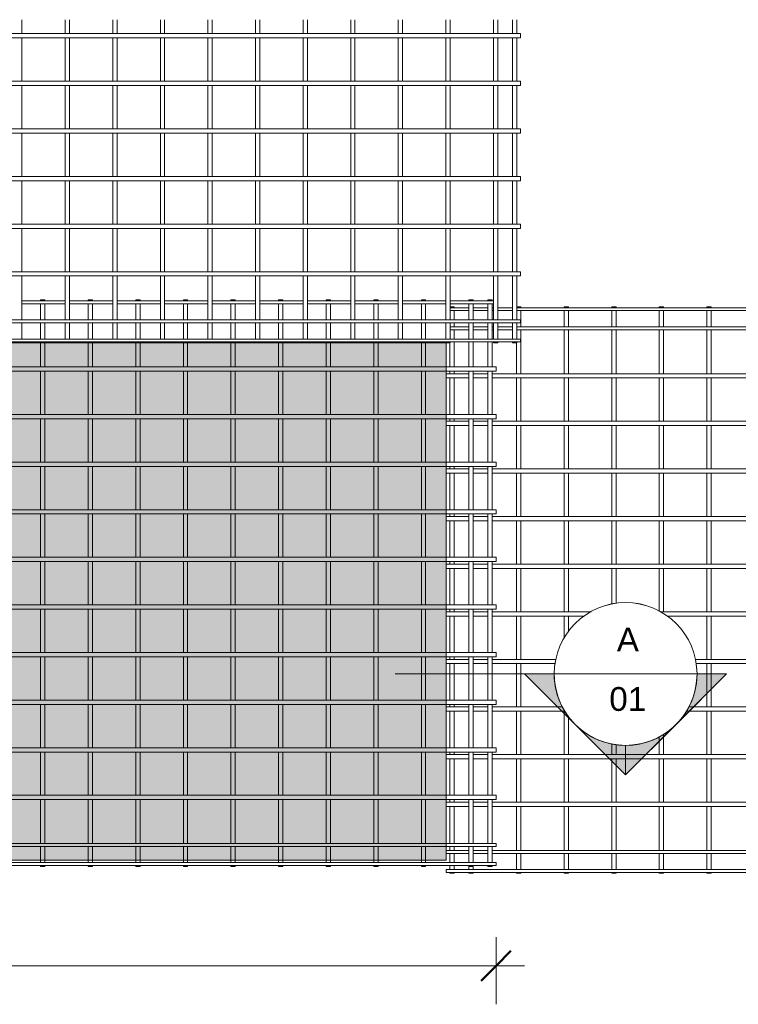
# Model space of a CAD drawing. Header units: millimetres. Extents: x -1162 to 8812, y -788 to 3349.
# Tile 3 of 4: x 3889 to 6909, y -788 to 3349. Entities that reach past the tile are written whole.
import ezdxf

# ---------------------------------------------------------------- set-up
doc = ezdxf.new("R2010")
doc.units = ezdxf.units.MM
for name, color, linetype, lineweight in [('A-ANNO-DIMS', 211, 'Continuous', 9), ('A-ANNO-DIMS-50', 211, 'Continuous', 9), ('A-DETL-GENF', 92, 'Continuous', 18), ('A-DETL-THIN', 151, 'Continuous', 18), ('A-GENM', 13, 'Continuous', 18), ('G-ANNO-SYMB', 111, 'Continuous', 9)]:
    doc.layers.add(name, color=color, linetype=linetype, lineweight=lineweight)
doc.styles.add('Arial', font='arial.ttf', dxfattribs={"height": 100})
doc.styles.add('TechnicBold', font='techb___.ttf', dxfattribs={"height": 100})
doc.dimstyles.new('Technic_-_DiagonalSlash', dxfattribs={"dimscale": 304.8, "dimtxt": 134.269535, "dimasz": 0.410105, "dimexe": 0.393701, "dimexo": 0.82021, "dimgap": 0.287073, "dimtad": 1, "dimdec": 0, "dimzin": 0, "dimdsep": 46, "dimtxsty": 'TechnicBold', "dimblk1": 'OBLIQUE', "dimblk2": 'OBLIQUE', "dimsah": 1, "dimcen": 0.09, "dimdle": 0.393701, "dimazin": 0, "dimtfac": 1, "dimtdec": 4, "dimtix": 1, "dimtmove": 0, "dimatfit": 3, "dimfxl": 1, "dimtvp": 1, "dimtfill": 1, "dimtolj": 1, "dimtzin": 0, "dimarcsym": 2})

# ---------------------------------------------------------------- blocks, each defined once
blk = doc.blocks.new('United Steel SE92 Double Mesh - United Steel SE92 Double Mesh-293096-Level 1')
at = {"layer": 'A-GENM'}
for p, q in [((-454, 0), (-454, -3.9)), ((-436, 0), (-454, 0)), ((-436, -3.9), (-436, 0)), ((-254, 0), (-254, -3.9)), ((-236, 0), (-254, 0)), ((-236, -3.9), (-236, 0)), ((-54, 0), (-54, -3.9)), ((-36, 0), (-54, 0)), ((-36, -3.9), (-36, 0)), ((146, 0), (146, -3.9)), ((164, 0), (146, 0)), ((164, -3.9), (164, 0)), ((346, 0), (346, -3.9)), ((364, 0), (346, 0)), ((364, -3.9), (364, 0)), ((546, 0), (546, -3.9)), ((564, 0), (546, 0)), ((564, -3.9), (564, 0)), ((746, 0), (746, -3.9)), ((764, 0), (746, 0)), ((764, -3.9), (764, 0)), ((946, 0), (946, -3.9)), ((964, 0), (946, 0)), ((964, -3.9), (964, 0)), ((1146, 0), (1146, -3.9)), ((1164, 0), (1146, 0)), ((1164, -3.9), (1164, 0)), ((-350.8, -3.9), (-532.8, -3.9)), ((-532.8, -16.1), (-350.8, -16.1)), ((-454, -16.1), (-454, -83.9)), ((-436, -83.9), (-436, -16.1)), ((-150.8, -3.9), (-332.8, -3.9)), ((-332.8, -16.1), (-150.8, -16.1)), ((-254, -16.1), (-254, -83.9)), ((-236, -83.9), (-236, -16.1)), ((49.2, -3.9), (-132.8, -3.9)), ((-132.8, -16.1), (49.2, -16.1)), ((-54, -16.1), (-54, -83.9)), ((-36, -83.9), (-36, -16.1)), ((249.2, -3.9), (67.2, -3.9)), ((67.2, -16.1), (249.2, -16.1)), ((146, -16.1), (146, -83.9)), ((164, -83.9), (164, -16.1)), ((449.2, -3.9), (267.2, -3.9)), ((267.2, -16.1), (449.2, -16.1)), ((346, -16.1), (346, -83.9)), ((364, -83.9), (364, -16.1)), ((649.2, -3.9), (467.2, -3.9)), ((467.2, -16.1), (649.2, -16.1)), ((546, -16.1), (546, -83.9)), ((564, -83.9), (564, -16.1)), ((849.2, -3.9), (667.2, -3.9)), ((667.2, -16.1), (849.2, -16.1)), ((746, -16.1), (746, -83.9)), ((764, -83.9), (764, -16.1)), ((1049.2, -3.9), (867.2, -3.9)), ((867.2, -16.1), (1049.2, -16.1)), ((946, -16.1), (946, -83.9)), ((964, -83.9), (964, -16.1)), ((1249.2, -3.9), (1067.2, -3.9)), ((1067.2, -16.1), (1249.2, -16.1)), ((1146, -16.1), (1146, -83.9)), ((1164, -83.9), (1164, -16.1)), ((1449.2, -3.9), (1267.2, -3.9)), ((1267.2, -16.1), (1449.2, -16.1)), ((1346, 0), (1346, -3.9)), ((1364, 0), (1346, 0)), ((1346, -16.1), (1346, -83.9)), ((1364, -3.9), (1364, 0)), ((1364, -83.9), (1364, -16.1)), ((1426, 0), (1426, -3.9)), ((1444, 0), (1426, 0)), ((1426, -16.1), (1426, -83.9)), ((1444, -3.9), (1444, 0)), ((1444, -83.9), (1444, -16.1)), ((-350.8, -83.9), (-532.8, -83.9)), ((-454, -96.2), (-454, -164)), ((-436, -164), (-436, -96.2)), ((-150.8, -83.9), (-332.8, -83.9)), ((-254, -96.2), (-254, -164)), ((-236, -164), (-236, -96.2)), ((48.7, -83.9), (-132.8, -83.9)), ((-54, -96.2), (-54, -164)), ((-36, -164), (-36, -96.2)), ((249.2, -83.9), (67.3, -83.9)), ((146, -96.2), (146, -164)), ((164, -164), (164, -96.2)), ((449.2, -83.9), (267.2, -83.9)), ((346, -96.2), (346, -164)), ((364, -164), (364, -96.2)), ((649.2, -83.9), (467.2, -83.9)), ((546, -96.2), (546, -164)), ((564, -164), (564, -96.2)), ((849, -83.9), (667.2, -83.9)), ((746, -96.2), (746, -164)), ((764, -164), (764, -96.2)), ((1049.2, -83.9), (867.7, -83.9)), ((946, -96.2), (946, -164)), ((964, -164), (964, -96.2)), ((1249.2, -83.9), (1067.2, -83.9)), ((1146, -96.2), (1146, -164)), ((1164, -164), (1164, -96.2)), ((1449.2, -83.9), (1267.2, -83.9)), ((1346, -96.2), (1346, -164)), ((1364, -164), (1364, -96.2)), ((1426, -96.2), (1426, -164)), ((1444, -164), (1444, -96.2)), ((-454, -176.2), (-454, -180.1)), ((-454, -180.1), (-454, -281)), ((-436, -180.1), (-436, -176.2)), ((-436, -281), (-436, -180.1)), ((-254, -176.2), (-254, -180.1)), ((-254, -180.1), (-254, -281)), ((-236, -180.1), (-236, -176.2)), ((-236, -281), (-236, -180.1)), ((-54, -176.2), (-54, -180.1)), ((-54, -180.1), (-54, -281)), ((-36, -180.1), (-36, -176.2)), ((-36, -281), (-36, -180.1)), ((146, -176.2), (146, -180.1)), ((146, -180.1), (146, -281)), ((164, -180.1), (164, -176.2)), ((164, -281), (164, -180.1)), ((346, -176.2), (346, -180.1)), ((346, -180.1), (346, -281)), ((364, -180.1), (364, -176.2)), ((364, -281), (364, -180.1)), ((546, -176.2), (546, -180.1)), ((546, -180.1), (546, -281)), ((564, -180.1), (564, -176.2)), ((564, -281), (564, -180.1)), ((746, -176.2), (746, -180.1)), ((746, -180.1), (746, -281)), ((764, -180.1), (764, -176.2)), ((764, -281), (764, -180.1)), ((946, -176.2), (946, -180.1)), ((946, -180.1), (946, -281)), ((964, -180.1), (964, -176.2)), ((964, -281), (964, -180.1)), ((1146, -176.2), (1146, -180.1)), ((1146, -180.1), (1146, -281)), ((1164, -180.1), (1164, -176.2)), ((1164, -281), (1164, -180.1)), ((1346, -176.2), (1346, -281)), ((1364, -281), (1364, -176.2)), ((1426, -176.2), (1426, -281)), ((1444, -281), (1444, -176.2)), ((1250, -281), (-4915.6, -281)), ((1460, -281), (1250, -281)), ((1460, -299), (1460, -281)), ((-4915.6, -299), (1250, -299)), ((-454, -299), (-454, -481)), ((-436, -481), (-436, -299)), ((-254, -299), (-254, -481)), ((-236, -481), (-236, -299)), ((-54, -299), (-54, -481)), ((-36, -481), (-36, -299)), ((146, -299), (146, -481)), ((164, -481), (164, -299)), ((346, -299), (346, -481)), ((364, -481), (364, -299)), ((546, -299), (546, -481)), ((564, -481), (564, -299)), ((746, -299), (746, -481)), ((764, -481), (764, -299)), ((946, -299), (946, -481)), ((964, -481), (964, -299)), ((1146, -299), (1146, -481)), ((1164, -481), (1164, -299)), ((1250, -299), (1460, -299)), ((1346, -299), (1346, -481)), ((1364, -481), (1364, -299)), ((1426, -299), (1426, -481)), ((1444, -481), (1444, -299)), ((1250, -481), (-4915.6, -481)), ((1460, -481), (1250, -481)), ((1460, -499), (1460, -481)), ((-4915.6, -499), (1250, -499)), ((-454, -499), (-454, -681)), ((-436, -681), (-436, -499)), ((-254, -499), (-254, -681)), ((-236, -681), (-236, -499)), ((-54, -499), (-54, -681)), ((-36, -681), (-36, -499)), ((146, -499), (146, -681)), ((164, -681), (164, -499)), ((346, -499), (346, -681)), ((364, -681), (364, -499)), ((546, -499), (546, -681)), ((564, -681), (564, -499)), ((746, -499), (746, -681)), ((764, -681), (764, -499)), ((946, -499), (946, -681)), ((964, -681), (964, -499)), ((1146, -499), (1146, -681)), ((1164, -681), (1164, -499)), ((1250, -499), (1460, -499)), ((1346, -499), (1346, -681)), ((1364, -681), (1364, -499)), ((1426, -499), (1426, -681)), ((1444, -681), (1444, -499)), ((1250, -681), (-4915.6, -681)), ((-4915.6, -699), (1250, -699)), ((-454, -699), (-454, -881)), ((-436, -881), (-436, -699)), ((-254, -699), (-254, -881)), ((-236, -881), (-236, -699)), ((-54, -699), (-54, -881)), ((-36, -881), (-36, -699)), ((146, -699), (146, -881)), ((164, -881), (164, -699)), ((346, -699), (346, -881)), ((364, -881), (364, -699)), ((546, -699), (546, -881)), ((564, -881), (564, -699)), ((746, -699), (746, -881)), ((764, -881), (764, -699)), ((946, -699), (946, -881)), ((964, -881), (964, -699)), ((1146, -699), (1146, -881)), ((1164, -881), (1164, -699)), ((1460, -681), (1250, -681)), ((1250, -699), (1460, -699)), ((1346, -699), (1346, -881)), ((1364, -881), (1364, -699)), ((1426, -699), (1426, -881)), ((1444, -881), (1444, -699)), ((1460, -699), (1460, -681)), ((1250, -881), (-4915.6, -881)), ((-4915.6, -899), (1250, -899)), ((-454, -899), (-454, -1081)), ((-436, -1081), (-436, -899)), ((-254, -899), (-254, -1081)), ((-236, -1081), (-236, -899)), ((-54, -899), (-54, -1081)), ((-36, -1081), (-36, -899)), ((146, -899), (146, -1081)), ((164, -1081), (164, -899)), ((346, -899), (346, -1081)), ((364, -1081), (364, -899)), ((546, -899), (546, -1081)), ((564, -1081), (564, -899)), ((746, -899), (746, -1081)), ((764, -1081), (764, -899)), ((946, -899), (946, -1081)), ((964, -1081), (964, -899)), ((1146, -899), (1146, -1081)), ((1164, -1081), (1164, -899)), ((1460, -881), (1250, -881)), ((1250, -899), (1460, -899)), ((1346, -899), (1346, -1081)), ((1364, -1081), (1364, -899)), ((1426, -899), (1426, -1081)), ((1444, -1081), (1444, -899)), ((1460, -899), (1460, -881)), ((1250, -1081), (-4915.6, -1081)), ((-4915.6, -1099), (1250, -1099)), ((-454, -1099), (-454, -1281)), ((-436, -1281), (-436, -1099)), ((-254, -1099), (-254, -1281)), ((-236, -1281), (-236, -1099)), ((-54, -1099), (-54, -1281)), ((-36, -1281), (-36, -1099)), ((146, -1099), (146, -1281)), ((164, -1281), (164, -1099)), ((346, -1099), (346, -1281)), ((364, -1281), (364, -1099)), ((546, -1099), (546, -1281)), ((564, -1281), (564, -1099)), ((746, -1099), (746, -1281)), ((764, -1281), (764, -1099)), ((946, -1099), (946, -1281)), ((964, -1281), (964, -1099)), ((1146, -1099), (1146, -1281)), ((1164, -1281), (1164, -1099)), ((1460, -1081), (1250, -1081)), ((1250, -1099), (1460, -1099)), ((1346, -1099), (1346, -1281)), ((1364, -1281), (1364, -1099)), ((1426, -1099), (1426, -1281)), ((1444, -1281), (1444, -1099)), ((1460, -1099), (1460, -1081)), ((1250, -1281), (-4915.6, -1281)), ((1460, -1281), (1250, -1281)), ((1460, -1299), (1460, -1281)), ((-4915.6, -1299), (1250, -1299)), ((-454, -1299), (-454, -1481)), ((-436, -1481), (-436, -1299)), ((-254, -1299), (-254, -1481)), ((-236, -1481), (-236, -1299)), ((-54, -1299), (-54, -1481)), ((-36, -1481), (-36, -1299)), ((146, -1299), (146, -1481)), ((164, -1481), (164, -1299)), ((346, -1299), (346, -1481)), ((364, -1481), (364, -1299)), ((546, -1299), (546, -1481)), ((564, -1481), (564, -1299)), ((746, -1299), (746, -1481)), ((764, -1481), (764, -1299)), ((946, -1299), (946, -1481)), ((964, -1481), (964, -1299)), ((1146, -1299), (1146, -1481)), ((1164, -1481), (1164, -1299)), ((1250, -1299), (1460, -1299)), ((1346, -1299), (1346, -1481)), ((1364, -1481), (1364, -1299)), ((1426, -1299), (1426, -1481)), ((1444, -1481), (1444, -1299)), ((1250, -1481), (-4915.6, -1481)), ((1460, -1481), (1250, -1481)), ((1460, -1499), (1460, -1481)), ((-4915.6, -1499), (1250, -1499)), ((-454, -1499), (-454, -1681)), ((-436, -1681), (-436, -1499)), ((-254, -1499), (-254, -1681)), ((-236, -1681), (-236, -1499)), ((-54, -1499), (-54, -1681)), ((-36, -1681), (-36, -1499)), ((146, -1499), (146, -1681)), ((164, -1681), (164, -1499)), ((346, -1499), (346, -1681)), ((364, -1681), (364, -1499)), ((546, -1499), (546, -1681)), ((564, -1681), (564, -1499)), ((746, -1499), (746, -1681)), ((764, -1681), (764, -1499)), ((946, -1499), (946, -1681)), ((964, -1681), (964, -1499)), ((1146, -1499), (1146, -1681)), ((1164, -1681), (1164, -1499)), ((1250, -1499), (1460, -1499)), ((1346, -1499), (1346, -1681)), ((1364, -1681), (1364, -1499)), ((1426, -1499), (1426, -1681)), ((1444, -1681), (1444, -1499)), ((1250, -1681), (-4915.6, -1681)), ((1460, -1681), (1250, -1681)), ((1460, -1699), (1460, -1681)), ((-4915.6, -1699), (1250, -1699)), ((-454, -1699), (-454, -1881)), ((-436, -1881), (-436, -1699)), ((-254, -1699), (-254, -1881)), ((-236, -1881), (-236, -1699)), ((-54, -1699), (-54, -1881)), ((-36, -1881), (-36, -1699)), ((146, -1699), (146, -1881)), ((164, -1881), (164, -1699)), ((346, -1699), (346, -1881)), ((364, -1881), (364, -1699)), ((546, -1699), (546, -1881)), ((564, -1881), (564, -1699)), ((746, -1699), (746, -1881)), ((764, -1881), (764, -1699)), ((946, -1699), (946, -1881)), ((964, -1881), (964, -1699)), ((1146, -1699), (1146, -1881)), ((1164, -1881), (1164, -1699)), ((1250, -1699), (1460, -1699)), ((1346, -1699), (1346, -1881)), ((1364, -1881), (1364, -1699)), ((1426, -1699), (1426, -1881)), ((1444, -1881), (1444, -1699)), ((1250, -1881), (-4915.6, -1881)), ((-4915.6, -1899), (1250, -1899)), ((-454, -1899), (-454, -2081)), ((-436, -2081), (-436, -1899)), ((-254, -1899), (-254, -2081)), ((-236, -2081), (-236, -1899)), ((-54, -1899), (-54, -2081)), ((-36, -2081), (-36, -1899)), ((146, -1899), (146, -2081)), ((164, -2081), (164, -1899)), ((346, -1899), (346, -2081)), ((364, -2081), (364, -1899)), ((546, -1899), (546, -2081)), ((564, -2081), (564, -1899)), ((746, -1899), (746, -2081)), ((764, -2081), (764, -1899)), ((946, -1899), (946, -2081)), ((964, -2081), (964, -1899)), ((1146, -1899), (1146, -2081)), ((1164, -2081), (1164, -1899)), ((1460, -1881), (1250, -1881)), ((1250, -1899), (1460, -1899)), ((1346, -1899), (1346, -2081)), ((1364, -2081), (1364, -1899)), ((1426, -1899), (1426, -2081)), ((1444, -2081), (1444, -1899)), ((1460, -1899), (1460, -1881)), ((1250, -2081), (-4915.6, -2081)), ((-4915.6, -2099), (1250, -2099)), ((-454, -2099), (-454, -2283.9)), ((-436, -2283.9), (-436, -2099)), ((-254, -2099), (-254, -2283.9)), ((-236, -2283.9), (-236, -2099)), ((-54, -2099), (-54, -2283.9)), ((-36, -2283.9), (-36, -2099)), ((146, -2099), (146, -2283.9)), ((164, -2283.9), (164, -2099)), ((346, -2099), (346, -2283.9)), ((364, -2283.9), (364, -2099)), ((546, -2099), (546, -2283.9)), ((564, -2283.9), (564, -2099)), ((746, -2099), (746, -2283.9)), ((764, -2283.9), (764, -2099)), ((946, -2099), (946, -2283.9)), ((964, -2283.9), (964, -2099)), ((1146, -2099), (1146, -2283.9)), ((1164, -2283.9), (1164, -2099)), ((1460, -2081), (1250, -2081)), ((1250, -2099), (1460, -2099)), ((1346, -2099), (1346, -2283.9)), ((1364, -2283.9), (1364, -2099)), ((1426, -2099), (1426, -2283.9)), ((1444, -2283.9), (1444, -2099)), ((1460, -2099), (1460, -2081)), ((1250, -2283.9), (-4915.6, -2283.9)), ((-4915.6, -2296.1), (1250, -2296.1)), ((-454, -2296.1), (-454, -2353.7)), ((-436, -2353.7), (-436, -2296.1)), ((-254, -2296.1), (-254, -2353.7)), ((-236, -2353.7), (-236, -2296.1)), ((-54, -2296.1), (-54, -2353.7)), ((-36, -2353.7), (-36, -2296.1)), ((146, -2296.1), (146, -2353.7)), ((164, -2353.7), (164, -2296.1)), ((346, -2296.1), (346, -2353.7)), ((364, -2353.7), (364, -2296.1)), ((546, -2296.1), (546, -2353.7)), ((564, -2353.7), (564, -2296.1)), ((746, -2296.1), (746, -2353.7)), ((764, -2353.7), (764, -2296.1)), ((946, -2296.1), (946, -2353.7)), ((964, -2353.7), (964, -2296.1)), ((1146, -2296.1), (1146, -2353.7)), ((1164, -2353.7), (1164, -2296.1)), ((1460, -2283.9), (1250, -2283.9)), ((1250, -2296.1), (1460, -2296.1)), ((1346, -2296.1), (1346, -2363.9)), ((1364, -2363.9), (1364, -2296.1)), ((1426, -2296.1), (1426, -2363.9)), ((1444, -2363.9), (1444, -2296.1)), ((1460, -2296.1), (1460, -2283.9)), ((-454, -2353.7), (-454, -2363.9)), ((-436, -2363.9), (-436, -2353.7)), ((-254, -2353.7), (-254, -2363.9)), ((-236, -2363.9), (-236, -2353.7)), ((-54, -2353.7), (-54, -2363.9)), ((-36, -2363.9), (-36, -2353.7)), ((146, -2353.7), (146, -2363.9)), ((164, -2363.9), (164, -2353.7)), ((346, -2353.7), (346, -2363.9)), ((364, -2363.9), (364, -2353.7)), ((546, -2353.7), (546, -2363.9)), ((564, -2363.9), (564, -2353.7)), ((746, -2353.7), (746, -2363.9)), ((764, -2363.9), (764, -2353.7)), ((946, -2353.7), (946, -2363.9)), ((964, -2363.9), (964, -2353.7)), ((1146, -2353.7), (1146, -2363.9)), ((1164, -2363.9), (1164, -2353.7)), ((1460, -2363.9), (-4950, -2363.9)), ((-4950, -2376.1), (1460, -2376.1)), ((-454, -2376.1), (-454, -2380)), ((-454, -2380), (-436, -2380)), ((-436, -2380), (-436, -2376.1)), ((-254, -2376.1), (-254, -2380)), ((-254, -2380), (-236, -2380)), ((-236, -2380), (-236, -2376.1)), ((-54, -2376.1), (-54, -2380)), ((-54, -2380), (-36, -2380)), ((-36, -2380), (-36, -2376.1)), ((146, -2376.1), (146, -2380)), ((146, -2380), (164, -2380)), ((164, -2380), (164, -2376.1)), ((346, -2376.1), (346, -2380)), ((346, -2380), (364, -2380)), ((364, -2380), (364, -2376.1)), ((546, -2376.1), (546, -2380)), ((546, -2380), (564, -2380)), ((564, -2380), (564, -2376.1)), ((746, -2376.1), (746, -2380)), ((746, -2380), (764, -2380)), ((764, -2380), (764, -2376.1)), ((946, -2376.1), (946, -2380)), ((946, -2380), (964, -2380)), ((964, -2380), (964, -2376.1)), ((1146, -2376.1), (1146, -2380)), ((1146, -2380), (1164, -2380)), ((1164, -2380), (1164, -2376.1)), ((1346, -2376.1), (1346, -2380)), ((1346, -2380), (1364, -2380)), ((1364, -2380), (1364, -2376.1)), ((1426, -2376.1), (1426, -2380)), ((1426, -2380), (1444, -2380)), ((1444, -2380), (1444, -2376.1)), ((1460, -2376.1), (1460, -2363.9))]:
    blk.add_line(p, q, dxfattribs=at)
blk = doc.blocks.new('United Steel SE92 Double Mesh - United Steel SE92 Double Mesh-V1-Level 1')
at = {"layer": 'A-GENM'}
for p, q in [((-636, -1081), (-636, -1022.4)), ((-454, -1022.4), (-454, -1081)), ((-436, -1081), (-436, -1022.4)), ((-254, -1022.4), (-254, -1081)), ((-236, -1081), (-236, -1022.4)), ((-54, -1022.4), (-54, -1081)), ((-36, -1081), (-36, -1022.4)), ((146, -1022.4), (146, -1081)), ((164, -1081), (164, -1022.4)), ((346, -1022.4), (346, -1081)), ((364, -1081), (364, -1022.4)), ((546, -1022.4), (546, -1081)), ((564, -1081), (564, -1022.4)), ((746, -1022.4), (746, -1081)), ((764, -1081), (764, -1022.4)), ((946, -1022.4), (946, -1081)), ((964, -1081), (964, -1022.4)), ((1146, -1022.4), (1146, -1081)), ((1164, -1081), (1164, -1022.4)), ((1346, -1022.4), (1346, -1081)), ((1364, -1081), (1364, -1022.4)), ((1426, -1022.4), (1426, -1081)), ((1444, -1081), (1444, -1022.4)), ((1460, -1081), (-4950, -1081)), ((-4950, -1099), (1460, -1099)), ((-636, -1281), (-636, -1099)), ((-454, -1099), (-454, -1281)), ((-436, -1281), (-436, -1099)), ((-254, -1099), (-254, -1281)), ((-236, -1281), (-236, -1099)), ((-54, -1099), (-54, -1281)), ((-36, -1281), (-36, -1099)), ((146, -1099), (146, -1281)), ((164, -1281), (164, -1099)), ((346, -1099), (346, -1281)), ((364, -1281), (364, -1099)), ((546, -1099), (546, -1281)), ((564, -1281), (564, -1099)), ((746, -1099), (746, -1281)), ((764, -1281), (764, -1099)), ((946, -1099), (946, -1281)), ((964, -1281), (964, -1099)), ((1146, -1099), (1146, -1281)), ((1164, -1281), (1164, -1099)), ((1346, -1099), (1346, -1281)), ((1364, -1281), (1364, -1099)), ((1426, -1099), (1426, -1281)), ((1444, -1281), (1444, -1099)), ((1460, -1099), (1460, -1081)), ((1460, -1281), (-1919.5, -1281)), ((1460, -1299), (1460, -1281)), ((-1867.8, -1299), (1460, -1299)), ((-636, -1481), (-636, -1299)), ((-454, -1299), (-454, -1481)), ((-436, -1481), (-436, -1299)), ((-254, -1299), (-254, -1481)), ((-236, -1481), (-236, -1299)), ((-54, -1299), (-54, -1481)), ((-36, -1481), (-36, -1299)), ((146, -1299), (146, -1481)), ((164, -1481), (164, -1299)), ((346, -1299), (346, -1481)), ((364, -1481), (364, -1299)), ((546, -1299), (546, -1481)), ((564, -1481), (564, -1299)), ((746, -1299), (746, -1481)), ((764, -1481), (764, -1299)), ((946, -1299), (946, -1481)), ((964, -1481), (964, -1299)), ((1146, -1299), (1146, -1481)), ((1164, -1481), (1164, -1299)), ((1346, -1299), (1346, -1481)), ((1364, -1481), (1364, -1299)), ((1426, -1299), (1426, -1481)), ((1444, -1481), (1444, -1299)), ((1460, -1481), (-1707.9, -1481)), ((1460, -1499), (1460, -1481)), ((-1702.5, -1499), (1460, -1499)), ((-636, -1681), (-636, -1499)), ((-454, -1499), (-454, -1681)), ((-436, -1681), (-436, -1499)), ((-254, -1499), (-254, -1681)), ((-236, -1681), (-236, -1499)), ((-54, -1499), (-54, -1681)), ((-36, -1681), (-36, -1499)), ((146, -1499), (146, -1681)), ((164, -1681), (164, -1499)), ((346, -1499), (346, -1681)), ((364, -1681), (364, -1499)), ((546, -1499), (546, -1681)), ((564, -1681), (564, -1499)), ((746, -1499), (746, -1681)), ((764, -1681), (764, -1499)), ((946, -1499), (946, -1681)), ((964, -1681), (964, -1499)), ((1146, -1499), (1146, -1681)), ((1164, -1681), (1164, -1499)), ((1346, -1499), (1346, -1681)), ((1364, -1681), (1364, -1499)), ((1426, -1499), (1426, -1681)), ((1444, -1681), (1444, -1499)), ((1460, -1681), (-1714.1, -1681)), ((1460, -1699), (1460, -1681)), ((-1722.7, -1699), (1460, -1699)), ((-636, -1881), (-636, -1699)), ((-454, -1699), (-454, -1881)), ((-436, -1881), (-436, -1699)), ((-254, -1699), (-254, -1881)), ((-236, -1881), (-236, -1699)), ((-54, -1699), (-54, -1881)), ((-36, -1881), (-36, -1699)), ((146, -1699), (146, -1881)), ((164, -1881), (164, -1699)), ((346, -1699), (346, -1881)), ((364, -1881), (364, -1699)), ((546, -1699), (546, -1881)), ((564, -1881), (564, -1699)), ((746, -1699), (746, -1881)), ((764, -1881), (764, -1699)), ((946, -1699), (946, -1881)), ((964, -1881), (964, -1699)), ((1146, -1699), (1146, -1881)), ((1164, -1881), (1164, -1699)), ((1346, -1699), (1346, -1881)), ((1364, -1881), (1364, -1699)), ((1426, -1699), (1426, -1881)), ((1444, -1881), (1444, -1699)), ((1460, -1881), (-4950, -1881)), ((-4950, -1899), (1460, -1899)), ((-636, -2081), (-636, -1899)), ((-454, -1899), (-454, -2081)), ((-436, -2081), (-436, -1899)), ((-254, -1899), (-254, -2081)), ((-236, -2081), (-236, -1899)), ((-54, -1899), (-54, -2081)), ((-36, -2081), (-36, -1899)), ((146, -1899), (146, -2081)), ((164, -2081), (164, -1899)), ((346, -1899), (346, -2081)), ((364, -2081), (364, -1899)), ((546, -1899), (546, -2081)), ((564, -2081), (564, -1899)), ((746, -1899), (746, -2081)), ((764, -2081), (764, -1899)), ((946, -1899), (946, -2081)), ((964, -2081), (964, -1899)), ((1146, -1899), (1146, -2081)), ((1164, -2081), (1164, -1899)), ((1346, -1899), (1346, -2081)), ((1364, -2081), (1364, -1899)), ((1426, -1899), (1426, -2081)), ((1444, -2081), (1444, -1899)), ((1460, -1899), (1460, -1881)), ((1460, -2081), (-4950, -2081)), ((-4950, -2099), (1460, -2099)), ((-636, -2283.9), (-636, -2099)), ((-454, -2099), (-454, -2283.9)), ((-436, -2283.9), (-436, -2099)), ((-254, -2099), (-254, -2283.9)), ((-236, -2283.9), (-236, -2099)), ((-54, -2099), (-54, -2283.9)), ((-36, -2283.9), (-36, -2099)), ((146, -2099), (146, -2283.9)), ((164, -2283.9), (164, -2099)), ((346, -2099), (346, -2283.9)), ((364, -2283.9), (364, -2099)), ((546, -2099), (546, -2283.9)), ((564, -2283.9), (564, -2099)), ((746, -2099), (746, -2283.9)), ((764, -2283.9), (764, -2099)), ((946, -2099), (946, -2283.9)), ((964, -2283.9), (964, -2099)), ((1146, -2099), (1146, -2283.9)), ((1164, -2283.9), (1164, -2099)), ((1346, -2099), (1346, -2283.9)), ((1364, -2283.9), (1364, -2099)), ((1426, -2099), (1426, -2283.9)), ((1444, -2283.9), (1444, -2099)), ((1460, -2099), (1460, -2081)), ((1460, -2283.9), (-4950, -2283.9)), ((-4950, -2296.1), (1460, -2296.1)), ((-636, -2363.9), (-636, -2296.1)), ((-454, -2296.1), (-454, -2363.9)), ((-436, -2363.9), (-436, -2296.1)), ((-254, -2296.1), (-254, -2363.9)), ((-236, -2363.9), (-236, -2296.1)), ((-54, -2296.1), (-54, -2363.9)), ((-36, -2363.9), (-36, -2296.1)), ((146, -2296.1), (146, -2363.9)), ((164, -2363.9), (164, -2296.1)), ((346, -2296.1), (346, -2363.9)), ((364, -2363.9), (364, -2296.1)), ((546, -2296.1), (546, -2363.9)), ((564, -2363.9), (564, -2296.1)), ((746, -2296.1), (746, -2363.9)), ((764, -2363.9), (764, -2296.1)), ((946, -2296.1), (946, -2363.9)), ((964, -2363.9), (964, -2296.1)), ((1146, -2296.1), (1146, -2363.9)), ((1164, -2363.9), (1164, -2296.1)), ((1346, -2296.1), (1346, -2363.9)), ((1364, -2363.9), (1364, -2296.1)), ((1426, -2296.1), (1426, -2363.9)), ((1444, -2363.9), (1444, -2296.1)), ((1460, -2296.1), (1460, -2283.9)), ((1460, -2363.9), (-4950, -2363.9)), ((-4950, -2376.1), (1460, -2376.1)), ((-654, -2380), (-636, -2380)), ((-636, -2380), (-636, -2376.1)), ((-454, -2376.1), (-454, -2380)), ((-454, -2380), (-436, -2380)), ((-436, -2380), (-436, -2376.1)), ((-254, -2376.1), (-254, -2380)), ((-254, -2380), (-236, -2380)), ((-236, -2380), (-236, -2376.1)), ((-54, -2376.1), (-54, -2380)), ((-54, -2380), (-36, -2380)), ((-36, -2380), (-36, -2376.1)), ((146, -2376.1), (146, -2380)), ((146, -2380), (164, -2380)), ((164, -2380), (164, -2376.1)), ((346, -2376.1), (346, -2380)), ((346, -2380), (364, -2380)), ((364, -2380), (364, -2376.1)), ((546, -2376.1), (546, -2380)), ((546, -2380), (564, -2380)), ((564, -2380), (564, -2376.1)), ((746, -2376.1), (746, -2380)), ((746, -2380), (764, -2380)), ((764, -2380), (764, -2376.1)), ((946, -2376.1), (946, -2380)), ((946, -2380), (964, -2380)), ((964, -2380), (964, -2376.1)), ((1146, -2376.1), (1146, -2380)), ((1146, -2380), (1146.3, -2380)), ((1147.2, -2380), (1164, -2380)), ((1164, -2380), (1164, -2376.1)), ((1346, -2376.1), (1346, -2380)), ((1346, -2380), (1364, -2380)), ((1364, -2380), (1364, -2376.1)), ((1426, -2376.1), (1426, -2380)), ((1426, -2380), (1444, -2380)), ((1444, -2380), (1444, -2376.1)), ((1460, -2376.1), (1460, -2363.9))]:
    blk.add_line(p, q, dxfattribs=at)
blk = doc.blocks.new('United Steel SE92 Double Mesh - United Steel SE92 Double Mesh-V2-Level 1')
at = {"layer": 'A-GENM'}
for p, q in [((-4916, 0), (-4932.8, 0)), ((-4916, -3.9), (-4916, 0)), ((-4636, 0), (-4652.8, 0)), ((-4636, -3.9), (-4636, 0)), ((-4454, 0), (-4454, -3.9)), ((-4436, 0), (-4454, 0)), ((-4436, -3.9), (-4436, 0)), ((-4254, 0), (-4254, -3.9)), ((-4236, 0), (-4254, 0)), ((-4236, -3.9), (-4236, 0)), ((-4054, 0), (-4054, -3.9)), ((-4036, 0), (-4054, 0)), ((-4036, -3.9), (-4036, 0)), ((-3854, 0), (-3854, -3.9)), ((-3836, 0), (-3854, 0)), ((-3836, -3.9), (-3836, 0)), ((-3654, 0), (-3654, -3.9)), ((-3636, 0), (-3654, 0)), ((-3636, -3.9), (-3636, 0)), ((-3454, 0), (-3454, -3.9)), ((-3436, 0), (-3454, 0)), ((-3436, -3.9), (-3436, 0)), ((-4854, -3.9), (-4932.8, -3.9)), ((-4932.8, -16.1), (-4854, -16.1)), ((-4916, -55.2), (-4916, -16.1)), ((-4774, -3.9), (-4836, -3.9)), ((-4836, -16.1), (-4774, -16.1)), ((-4750.8, -3.9), (-4756, -3.9)), ((-4756, -16.1), (-4750.8, -16.1)), ((-4670.8, -3.9), (-4732.8, -3.9)), ((-4732.8, -16.1), (-4670.8, -16.1)), ((-3284.9, -3.9), (-4652.8, -3.9)), ((-4652.8, -16.1), (-3284.9, -16.1)), ((-4636, -83.9), (-4636, -16.1)), ((-4454, -16.1), (-4454, -83.9)), ((-4436, -83.9), (-4436, -16.1)), ((-4254, -16.1), (-4254, -83.9)), ((-4236, -83.9), (-4236, -16.1)), ((-4054, -16.1), (-4054, -83.9)), ((-4036, -83.9), (-4036, -16.1)), ((-3854, -16.1), (-3854, -83.9)), ((-3836, -83.9), (-3836, -16.1)), ((-3654, -16.1), (-3654, -83.9)), ((-3636, -83.9), (-3636, -16.1)), ((-3454, -16.1), (-3454, -83.9)), ((-3436, -83.9), (-3436, -16.1)), ((-4916, -83.9), (-4916, -67.4)), ((-4854, -83.9), (-4932.8, -83.9)), ((-4932.8, -96.1), (-4854, -96.1)), ((-4916, -135.2), (-4916, -96.1)), ((-4774, -83.9), (-4836, -83.9)), ((-4836, -96.1), (-4774, -96.1)), ((-4750.8, -83.9), (-4756, -83.9)), ((-4756, -96.1), (-4750.8, -96.1)), ((-4670.8, -83.9), (-4732.8, -83.9)), ((-4732.8, -96.1), (-4670.8, -96.1)), ((-3284.9, -83.9), (-4652.8, -83.9)), ((-4652.8, -96.1), (-3284.9, -96.1)), ((-4636, -281), (-4636, -96.1)), ((-4454, -96.1), (-4454, -281)), ((-4436, -281), (-4436, -96.1)), ((-4254, -96.1), (-4254, -281)), ((-4236, -281), (-4236, -96.1)), ((-4054, -96.1), (-4054, -281)), ((-4036, -281), (-4036, -96.1)), ((-3854, -96.1), (-3854, -281.1)), ((-3836, -281.1), (-3836, -96.1)), ((-3654, -96.1), (-3654, -281.1)), ((-3636, -281.1), (-3636, -96.1)), ((-3454, -96.1), (-3454, -281.1)), ((-3436, -281.1), (-3436, -96.1)), ((-4934, -151.3), (-4934, -252.3)), ((-4916, -252.3), (-4916, -147.4)), ((-4654, -151.3), (-4654, -281)), ((-4854, -281), (-4950, -281)), ((-4950, -281), (-4950, -299)), ((-4934, -270.3), (-4934, -281)), ((-4916, -281), (-4916, -270.3)), ((-4774, -281), (-4836, -281)), ((-3284.9, -281), (-4756, -281)), ((-4950, -299), (-4854, -299)), ((-4934, -299), (-4934, -452.3)), ((-4916, -452.3), (-4916, -299)), ((-4836, -299), (-4774, -299)), ((-4756, -299), (-3284.9, -299)), ((-4654, -299), (-4654, -481)), ((-4636, -481), (-4636, -299)), ((-4454, -299), (-4454, -481)), ((-4436, -481), (-4436, -299)), ((-4254, -299), (-4254, -481)), ((-4236, -481), (-4236, -299)), ((-4054, -299), (-4054, -481)), ((-4036, -481), (-4036, -299)), ((-3854, -298.9), (-3854, -481.1)), ((-3836, -481.1), (-3836, -298.9)), ((-3654, -298.9), (-3654, -481.1)), ((-3636, -481.1), (-3636, -298.9)), ((-3454, -298.9), (-3454, -481.1)), ((-3436, -481.1), (-3436, -298.9)), ((-4853.9, -481), (-4950, -481)), ((-4950, -481), (-4950, -499)), ((-4934, -470.3), (-4934, -481)), ((-4916, -481), (-4916, -470.3)), ((-4773.9, -481), (-4836, -481)), ((-3284.9, -481), (-4756, -481)), ((-4950, -499), (-4853.9, -499)), ((-4934, -499), (-4934, -652.3)), ((-4916, -652.3), (-4916, -499)), ((-4836, -499), (-4773.9, -499)), ((-4756, -499), (-3284.9, -499)), ((-4654, -499), (-4654, -681)), ((-4636, -681), (-4636, -499)), ((-4454, -499), (-4454, -681)), ((-4436, -681), (-4436, -499)), ((-4254, -499), (-4254, -681)), ((-4236, -681), (-4236, -499)), ((-4054, -499), (-4054, -681)), ((-4036, -681), (-4036, -499)), ((-3854, -498.9), (-3854, -681.1)), ((-3836, -681.1), (-3836, -498.9)), ((-3654, -498.9), (-3654, -681.1)), ((-3636, -681.1), (-3636, -498.9)), ((-3454, -498.9), (-3454, -681.1)), ((-3436, -681.1), (-3436, -498.9)), ((-4853.9, -681), (-4950, -681)), ((-4950, -681), (-4950, -699)), ((-4950, -699), (-4853.9, -699)), ((-4934, -670.3), (-4934, -681)), ((-4934, -699), (-4934, -852.3)), ((-4916, -681), (-4916, -670.3)), ((-4916, -852.3), (-4916, -699)), ((-4773.9, -681), (-4836, -681)), ((-4836, -699), (-4773.9, -699)), ((-3284.9, -681), (-4756, -681)), ((-4756, -699), (-3284.9, -699)), ((-4654, -699), (-4654, -881)), ((-4636, -881), (-4636, -699)), ((-4454, -699), (-4454, -881)), ((-4436, -881), (-4436, -699)), ((-4254, -699), (-4254, -881)), ((-4236, -881), (-4236, -699)), ((-4054, -699), (-4054, -881)), ((-4036, -881), (-4036, -699)), ((-3854, -698.9), (-3854, -881.1)), ((-3836, -881.1), (-3836, -698.9)), ((-3654, -698.9), (-3654, -881.1)), ((-3636, -881.1), (-3636, -698.9)), ((-3454, -698.9), (-3454, -881.1)), ((-3436, -881.1), (-3436, -698.9)), ((-4854, -881), (-4950, -881)), ((-4950, -881), (-4950, -899)), ((-4950, -899), (-4854, -899)), ((-4934, -870.3), (-4934, -881)), ((-4934, -899), (-4934, -1052.3)), ((-4916, -881), (-4916, -870.3)), ((-4916, -1052.3), (-4916, -899)), ((-4774, -881), (-4836, -881)), ((-4836, -899), (-4774, -899)), ((-3284.9, -881), (-4756, -881)), ((-4756, -899), (-3284.9, -899)), ((-4654, -899), (-4654, -1081)), ((-4636, -1081), (-4636, -899)), ((-4454, -899), (-4454, -1081)), ((-4436, -1081), (-4436, -899)), ((-4254, -899), (-4254, -1081)), ((-4236, -1081), (-4236, -899)), ((-4054, -899), (-4054, -1081)), ((-4036, -1081), (-4036, -899)), ((-3854, -898.9), (-3854, -1081.1)), ((-3836, -1081.1), (-3836, -898.9)), ((-3654, -898.9), (-3654, -1081.1)), ((-3636, -1081.1), (-3636, -898.9)), ((-3454, -898.9), (-3454, -1081.1)), ((-3436, -1081.1), (-3436, -898.9)), ((-4934, -1070.3), (-4934, -1081)), ((-4916, -1081), (-4916, -1070.3)), ((-4854, -1081), (-4950, -1081)), ((-4950, -1081), (-4950, -1099)), ((-4950, -1099), (-4854, -1099)), ((-4934, -1099), (-4934, -1252.3)), ((-4916, -1252.3), (-4916, -1099)), ((-4774, -1081), (-4836, -1081)), ((-4836, -1099), (-4774, -1099)), ((-3284.9, -1081), (-4756, -1081)), ((-4756, -1099), (-3284.9, -1099)), ((-4654, -1099), (-4654, -1281)), ((-4636, -1281), (-4636, -1099)), ((-4454, -1099), (-4454, -1281)), ((-4436, -1281), (-4436, -1099)), ((-4254, -1099), (-4254, -1248.1)), ((-4236, -1246.3), (-4236, -1099)), ((-4054, -1099), (-4054, -1279.4)), ((-4036, -1281), (-4036, -1099)), ((-3854, -1098.9), (-3854, -1281.1)), ((-3836, -1281.1), (-3836, -1098.9)), ((-3654, -1098.9), (-3654, -1281.1)), ((-3636, -1281.1), (-3636, -1098.9)), ((-3454, -1098.9), (-3454, -1281.1)), ((-3436, -1281.1), (-3436, -1098.9)), ((-4854, -1281), (-4950, -1281)), ((-4950, -1281), (-4950, -1299)), ((-4934, -1270.3), (-4934, -1281)), ((-4916, -1281), (-4916, -1270.3)), ((-4774, -1281), (-4836, -1281)), ((-4340, -1281), (-4756, -1281)), ((-3284.9, -1281), (-4051, -1281)), ((-4950, -1299), (-4854, -1299)), ((-4934, -1299), (-4934, -1452.3)), ((-4916, -1452.3), (-4916, -1299)), ((-4836, -1299), (-4774, -1299)), ((-4756, -1299), (-4369.7, -1299)), ((-4654, -1299), (-4654, -1481)), ((-4636, -1481), (-4636, -1299)), ((-4454, -1299), (-4454, -1392.5)), ((-4436, -1364.7), (-4436, -1299)), ((-4021.4, -1299), (-3284.9, -1299)), ((-3854, -1298.9), (-3854, -1481.1)), ((-3836, -1481.1), (-3836, -1298.9)), ((-3654, -1298.9), (-3654, -1481.1)), ((-3636, -1481.1), (-3636, -1298.9)), ((-3454, -1298.9), (-3454, -1481.1)), ((-3436, -1481.1), (-3436, -1298.9)), ((-4854, -1481), (-4950, -1481)), ((-4950, -1481), (-4950, -1499)), ((-4934, -1470.3), (-4934, -1481)), ((-4916, -1481), (-4916, -1470.3)), ((-4774, -1481), (-4836.1, -1481)), ((-4488.9, -1481), (-4756.1, -1481)), ((-3284.9, -1481), (-3902.1, -1481)), ((-4950, -1499), (-4854, -1499)), ((-4934, -1499), (-4934, -1652.3)), ((-4916, -1652.3), (-4916, -1499)), ((-4836.1, -1499), (-4774, -1499)), ((-4756.1, -1499), (-4491.3, -1499)), ((-4654, -1499), (-4654, -1681)), ((-4636, -1681), (-4636, -1499)), ((-3899.8, -1499), (-3284.9, -1499)), ((-3854, -1498.9), (-3854, -1681.1)), ((-3836, -1681.1), (-3836, -1498.9)), ((-3654, -1498.9), (-3654, -1681.1)), ((-3636, -1681.1), (-3636, -1498.9)), ((-3454, -1498.9), (-3454, -1681.1)), ((-3436, -1681.1), (-3436, -1498.9)), ((-4854, -1681), (-4950, -1681)), ((-4950, -1681), (-4950, -1699)), ((-4934, -1670.3), (-4934, -1681)), ((-4916, -1681), (-4916, -1670.3)), ((-4774, -1681), (-4836.1, -1681)), ((-4459.9, -1681), (-4756.1, -1681)), ((-3284.9, -1681), (-3931.2, -1681)), ((-4950, -1699), (-4854, -1699)), ((-4934, -1699), (-4934, -1852.3)), ((-4916, -1852.3), (-4916, -1699)), ((-4836.1, -1699), (-4774, -1699)), ((-4756.1, -1699), (-4450.3, -1699)), ((-4654, -1699), (-4654, -1881)), ((-4636, -1881), (-4636, -1699)), ((-4454, -1699), (-4454, -1881)), ((-4436, -1881), (-4436, -1719.9)), ((-3940.8, -1699), (-3284.9, -1699)), ((-3854, -1698.9), (-3854, -1881.1)), ((-3836, -1881.1), (-3836, -1698.9)), ((-3654, -1698.9), (-3654, -1881.1)), ((-3636, -1881.1), (-3636, -1698.9)), ((-3454, -1698.9), (-3454, -1881.1)), ((-3436, -1881.1), (-3436, -1698.9)), ((-4054, -1805.2), (-4054, -1881)), ((-4036, -1881), (-4036, -1795.5)), ((-4254, -1836.5), (-4254, -1881)), ((-4236, -1881), (-4236, -1838.3)), ((-4854, -1881), (-4950, -1881)), ((-4950, -1881), (-4950, -1899)), ((-4950, -1899), (-4854, -1899)), ((-4934, -1870.3), (-4934, -1881)), ((-4934, -1899), (-4934, -2052.3)), ((-4916, -1881), (-4916, -1870.3)), ((-4916, -2052.3), (-4916, -1899)), ((-4774, -1881), (-4836.1, -1881)), ((-4836.1, -1899), (-4774, -1899)), ((-3284.9, -1881), (-4756.1, -1881)), ((-4756.1, -1899), (-3284.9, -1899)), ((-4654, -1899), (-4654, -2081)), ((-4636, -2081), (-4636, -1899)), ((-4454, -1899), (-4454, -2081)), ((-4436, -2081), (-4436, -1899)), ((-4254, -1899), (-4254, -2081)), ((-4236, -2081), (-4236, -1899)), ((-4054, -1899), (-4054, -2081)), ((-4036, -2081), (-4036, -1899)), ((-3854, -1898.9), (-3854, -2081.1)), ((-3836, -2081.1), (-3836, -1898.9)), ((-3654, -1898.9), (-3654, -2081.1)), ((-3636, -2081.1), (-3636, -1898.9)), ((-3454, -1898.9), (-3454, -2081.1)), ((-3436, -2081.1), (-3436, -1898.9)), ((-4854, -2081), (-4950, -2081)), ((-4950, -2081), (-4950, -2099)), ((-4950, -2099), (-4854, -2099)), ((-4934, -2070.3), (-4934, -2081)), ((-4934, -2099), (-4934, -2255.2)), ((-4916, -2081), (-4916, -2070.3)), ((-4916, -2255.2), (-4916, -2099)), ((-4774, -2081), (-4836, -2081)), ((-4836, -2099), (-4774, -2099)), ((-3284.9, -2081), (-4756, -2081)), ((-4756, -2099), (-3284.9, -2099)), ((-4654, -2099), (-4654, -2283.9)), ((-4636, -2283.9), (-4636, -2099)), ((-4454, -2099), (-4454, -2283.9)), ((-4436, -2283.9), (-4436, -2099)), ((-4254, -2099), (-4254, -2283.9)), ((-4236, -2283.9), (-4236, -2099)), ((-4054, -2099), (-4054, -2283.9)), ((-4036, -2283.9), (-4036, -2099)), ((-3854, -2098.9), (-3854, -2283.9)), ((-3836, -2283.9), (-3836, -2098.9)), ((-3654, -2098.9), (-3654, -2283.9)), ((-3636, -2283.9), (-3636, -2098.9)), ((-3454, -2098.9), (-3454, -2283.9)), ((-3436, -2283.9), (-3436, -2098.9)), ((-4934, -2267.4), (-4934, -2283.9)), ((-4916, -2283.9), (-4916, -2267.4)), ((-4854, -2283.9), (-4950, -2283.9)), ((-4950, -2283.9), (-4950, -2296.1)), ((-4950, -2296.1), (-4854, -2296.1)), ((-4934, -2296.1), (-4934, -2335.2)), ((-4916, -2335.2), (-4916, -2296.1)), ((-4774, -2283.9), (-4836, -2283.9)), ((-4836, -2296.1), (-4774, -2296.1)), ((-3284.9, -2283.9), (-4756, -2283.9)), ((-4756, -2296.1), (-3284.9, -2296.1)), ((-4654, -2296.1), (-4654, -2363.9)), ((-4636, -2363.9), (-4636, -2296.1)), ((-4454, -2296.1), (-4454, -2363.9)), ((-4436, -2363.9), (-4436, -2296.1)), ((-4254, -2296.1), (-4254, -2363.9)), ((-4236, -2363.9), (-4236, -2296.1)), ((-4054, -2296.1), (-4054, -2363.9)), ((-4036, -2363.9), (-4036, -2296.1)), ((-3854, -2296.1), (-3854, -2363.9)), ((-3836, -2363.9), (-3836, -2296.1)), ((-3654, -2296.1), (-3654, -2363.9)), ((-3636, -2363.9), (-3636, -2296.1)), ((-3454, -2296.1), (-3454, -2363.9)), ((-3436, -2363.9), (-3436, -2296.1)), ((-4934, -2347.4), (-4934, -2363.9)), ((-4916, -2363.9), (-4916, -2347.4)), ((-4854, -2351.3), (-4854, -2363.9)), ((-4836, -2363.9), (-4836, -2351.3)), ((-3284.9, -2363.9), (-4950, -2363.9)), ((-4950, -2363.9), (-4950, -2376.1)), ((-4950, -2376.1), (-3284.9, -2376.1)), ((-4934, -2376.1), (-4934, -2380)), ((-4934, -2380), (-4916, -2380)), ((-4916, -2380), (-4916, -2376.1)), ((-4854, -2376.1), (-4854, -2380)), ((-4854, -2380), (-4836, -2380)), ((-4836, -2380), (-4836, -2376.1)), ((-4654, -2376.1), (-4654, -2380)), ((-4654, -2380), (-4636, -2380)), ((-4636, -2380), (-4636, -2376.1)), ((-4454, -2376.1), (-4454, -2380)), ((-4454, -2380), (-4436, -2380)), ((-4436, -2380), (-4436, -2376.1)), ((-4254, -2376.1), (-4254, -2380)), ((-4254, -2380), (-4236, -2380)), ((-4236, -2380), (-4236, -2376.1)), ((-4054, -2376.1), (-4054, -2380)), ((-4054, -2380), (-4036, -2380)), ((-4036, -2380), (-4036, -2376.1)), ((-3854, -2376.1), (-3854, -2380)), ((-3854, -2380), (-3836, -2380)), ((-3836, -2380), (-3836, -2376.1)), ((-3654, -2376.1), (-3654, -2380)), ((-3654, -2380), (-3636, -2380)), ((-3636, -2380), (-3636, -2376.1)), ((-3454, -2376.1), (-3454, -2380)), ((-3454, -2380), (-3436, -2380)), ((-3436, -2380), (-3436, -2376.1))]:
    blk.add_line(p, q, dxfattribs=at)
blk = doc.blocks.new('Section - M_Section Head - Filled-1049-Level 1')
at = {"layer": 'G-ANNO-SYMB'}
h = blk.add_hatch(color=256, dxfattribs=at)
edge = h.paths.add_edge_path()
edge.add_line((-6, 8.485), (-6, 6))
edge.add_arc((-6, 0), 6, 90, 135)
edge.add_line((-10.243, 4.243), (-6, 8.485))
h = blk.add_hatch(color=256, dxfattribs=at)
edge = h.paths.add_edge_path()
edge.add_line((-6, 8.485), (-1.757, 4.243))
edge.add_arc((-6, 0), 6, 45, 90)
edge.add_line((-6, 6), (-6, 8.485))
h = blk.add_hatch(color=256, dxfattribs=at)
edge = h.paths.add_edge_path()
edge.add_line((-14.485, 0), (-10.243, 4.243))
edge.add_arc((-6, 0), 6, 135, 180)
edge.add_line((-12, 0), (-14.485, 0))
h = blk.add_hatch(color=256, dxfattribs=at)
edge = h.paths.add_edge_path()
edge.add_line((2.485, 0), (0, 0))
edge.add_arc((-6, 0), 6, 360, 405)
edge.add_line((-1.757, 4.243), (2.485, 0))
for p, q in [((-6, 8.485), (-14.485, 0)), ((-6, 8.485), (-10.243, 4.243)), ((-6, 8.485), (2.485, 0)), ((-6, 6), (-6, 8.485)), ((-6, 8.485), (-6, 6)), ((-1.757, 4.243), (-6, 8.485)), ((-10.243, 4.243), (-14.485, 0)), ((2.485, 0), (-1.757, 4.243)), ((-14.485, 0), (-12, 0)), ((0, 0), (2.485, 0)), ((-12, 0), (-14.485, 0)), ((0, 0), (2.485, 0))]:
    blk.add_line(p, q, dxfattribs=at)
for start, end in [(360, 180), (90, 135), (45, 90), (135, 180), (360, 45), (180, 360)]:
    blk.add_arc((-6, 0), 6, start, end, dxfattribs=at)
blk = doc.blocks.new('DIMBLOCK1-Level 1')
at = {"layer": 'A-ANNO-DIMS-50'}
for p, q in [((-518.8, -626.1), (-518.8, -485.6)), ((5891.2, -626.1), (5891.2, -506.1)), ((-638.8, -626.1), (6011.2, -626.1)), ((-518.8, -626.1), (-518.8, -746.1)), ((5891.2, -626.1), (5891.2, -787.7))]:
    blk.add_line(p, q, dxfattribs=at)
at = {"layer": 'A-ANNO-DIMS-50', "lineweight": 50}
for p, q in [((-518.8, -626.1), (-456.3, -563.6)), ((5891.2, -626.1), (5953.7, -563.6)), ((-518.8, -626.1), (-581.3, -688.6)), ((5891.2, -626.1), (5828.7, -688.6))]:
    blk.add_line(p, q, dxfattribs=at)
at = {"layer": 'A-ANNO-DIMS-50', "color": 0, "insert": (2536.7, -409.8), "char_height": 100, "width": 358.691, "attachment_point": 1, "line_spacing_factor": 0.959068, "style": 'TechnicBold', "bg_fill": 3, "box_fill_scale": 1.25, "bg_fill_color": 256, "bg_fill_true_color": 13158600, "bg_fill_transparency": 0}
blk.add_mtext('6410', dxfattribs=at)
blk = doc.blocks.new('_Oblique')
at = {"color": 0, "linetype": 'ByBlock', "lineweight": -2}
blk.add_line((-0.5, -0.5), (0.5, 0.5), dxfattribs=at)

msp = doc.modelspace()

# ---------------------------------------------------------------- hatches: boundary and pattern name
at = {"layer": 'A-DETL-GENF', "transparency": 33554534}
msp.add_hatch(color=155, dxfattribs=at).paths.add_polyline_path([(2953.6, -182.4), (5681.2, -182.4), (5681.2, 1991.2), (-484.4, 1991.2), (-484.4, -182.4), (2879.1, -182.4)])

# ---------------------------------------------------------------- linework, layer by layer
at = {"layer": 'A-DETL-THIN'}
for p, q in [((5681.2, 1991.2), (-484.4, 1991.2)), ((5681.2, -182.4), (5681.2, 1991.2)), ((-484.4, -182.4), (5681.2, -182.4))]:
    msp.add_line(p, q, dxfattribs=at)
for start, end in [(0, 180), (180, 360)]:
    msp.add_arc((6435.6, 600.3), 300, start, end, dxfattribs=at)
at = {"layer": 'G-ANNO-SYMB'}
for p, q in [((5467.3, 600.1), (6135.6, 600.1)), ((6135.6, 600.1), (6735.6, 600.1))]:
    msp.add_line(p, q, dxfattribs=at)

# ---------------------------------------------------------------- block references
at = {"layer": 'A-GENM'}
for name, p in [('United Steel SE92 Double Mesh - United Steel SE92 Double Mesh-V1-Level 1', (4534.4, 4371.2)), ('United Steel SE92 Double Mesh - United Steel SE92 Double Mesh-293096-Level 1', (4431.2, 2171.3)), ('United Steel SE92 Double Mesh - United Steel SE92 Double Mesh-V2-Level 1', (10631.2, 2142.6))]:
    msp.add_blockref(name, p, dxfattribs=at)
at = {"layer": 'G-ANNO-SYMB', "xscale": 49.99999999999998, "yscale": 49.99999999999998, "zscale": 49.99999999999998, "rotation": 180}
msp.add_blockref('Section - M_Section Head - Filled-1049-Level 1', (6135.6, 600.1), dxfattribs=at)

# ---------------------------------------------------------------- texts
at = {"layer": 'G-ANNO-SYMB', "char_height": 100, "attachment_point": 1, "style": 'Arial'}
for s, insert, width in [('A', (6398.5, 794.6), 116.245), ('01', (6367, 545.1), 192.405)]:
    msp.add_mtext(s, dxfattribs=dict(at, insert=insert, width=width))

# ---------------------------------------------------------------- next in the draw order: dimensions: what is measured, and where the dimension line sits
at = {"layer": 'A-ANNO-DIMS'}
dim = msp.add_linear_dim(base=(5891.2, -626.1), p1=(-518.8, -235.6), p2=(5891.2, -537.7), dimstyle='Technic_-_DiagonalSlash', override={"dimpost": '<>', "dimfxl": 6417.115939}, dxfattribs=at)
dim.commit()
dim.dimension.update_dxf_attribs({"geometry": 'DIMBLOCK1-Level 1', "text_midpoint": (2686.2, -487.6)})

doc.saveas('drawing.dxf')
